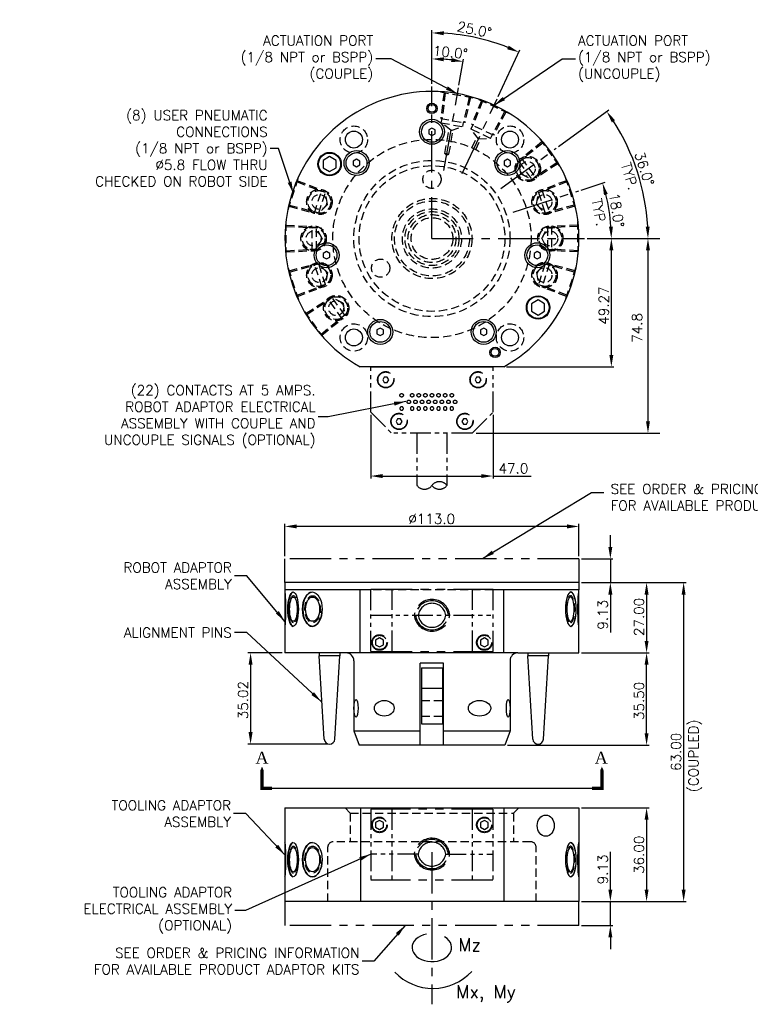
# Model space of a CAD drawing. Extents: x 1824 to 10858, y -3272 to 801.
# Tile 1 of 2: x 1824 to 2105, y 423 to 801. Entities that reach past the tile are written whole.
import ezdxf
from ezdxf.enums import TextEntityAlignment as Align

# ---------------------------------------------------------------- set-up
doc = ezdxf.new("R2010")
doc.units = 0
doc.header["$LTSCALE"] = 12.7
doc.header["$MEASUREMENT"] = 0
doc.header["$PDMODE"] = 2
doc.header["$PDSIZE"] = 1
for name, pattern in [('CENTER', [2, 1.25, -0.25, 0.25, -0.25]), ('HIDDEN', [0.375, 0.25, -0.125]), ('PHANTOM', [2.5, 1.25, -0.25, 0.25, -0.25, 0.25, -0.25])]:
    doc.linetypes.add(name, pattern=pattern)
doc.layers.get('0').update_dxf_attribs({"color": 4, "linetype": 'CONTINUOUS'})
doc.layers.get('DEFPOINTS').update_dxf_attribs({"linetype": 'CONTINUOUS'})
for name, color, linetype in [('CENTER', 6, 'CENTER'), ('DIM', 7, 'CONTINUOUS'), ('FASTEN-A', 4, 'CONTINUOUS'), ('HIDDEN', 2, 'HIDDEN'), ('OBJECT', 4, 'CONTINUOUS'), ('PHANTOM', 1, 'PHANTOM')]:
    doc.layers.add(name, color=color, linetype=linetype)
doc.styles.add('BALLOON', font='romans', dxfattribs={"height": 3.5})
doc.styles.add('ROMANS', font='ROMANS', dxfattribs={"height": 3.81})
doc.styles.add('SECTION', font='dutchb.ttf', dxfattribs={"height": 4.572})
doc.dimstyles.new('00_DECMIL', dxfattribs={"dimtxt": 3.81, "dimasz": 4.57, "dimexe": 1, "dimexo": 1, "dimgap": 1, "dimtad": 1, "dimzin": 0, "dimdsep": 46, "dimtxsty": 'ROMANS', "dimcen": 1, "dimadec": 0, "dimazin": 0, "dimtfac": 1, "dimtmove": 0, "dimatfit": 3, "dimfxl": 1, "dimtolj": 1, "dimtzin": 0, "dimarcsym": 0})
doc.dimstyles.new('0_DECMIL', dxfattribs={"dimscale": 25.4, "dimtxt": 0.18, "dimasz": 0.18, "dimexe": 0.18, "dimexo": 0.0625, "dimgap": 0.09, "dimtad": 1, "dimdec": 1, "dimzin": 0, "dimdsep": 46, "dimtxsty": 'ROMANS', "dimcen": 0.09, "dimadec": 0, "dimazin": 0, "dimtfac": 1, "dimtdec": 1, "dimtmove": 0, "dimatfit": 3, "dimfxl": 1, "dimtolj": 1, "dimtzin": 0, "dimarcsym": 0})
doc.dimstyles.new('DEGREE', dxfattribs={"dimtxt": 3.81, "dimasz": 4.57, "dimexe": 1, "dimexo": 1, "dimgap": 1, "dimtad": 1, "dimdec": 1, "dimzin": 0, "dimdsep": 46, "dimtxsty": 'ROMANS', "dimcen": 1, "dimadec": 0, "dimazin": 0, "dimtfac": 1, "dimtdec": 1, "dimtmove": 0, "dimatfit": 3, "dimfxl": 1, "dimtolj": 1, "dimtzin": 0, "dimarcsym": 0})
doc.dimstyles.new('LEADER', dxfattribs={"dimtxt": 3.81, "dimasz": 4.57, "dimexe": 1, "dimexo": 1, "dimgap": 1, "dimtad": 0, "dimtoh": 1, "dimzin": 0, "dimdsep": 46, "dimtxsty": 'ROMANS', "dimcen": 1, "dimadec": 0, "dimazin": 0, "dimtfac": 1, "dimtmove": 0, "dimatfit": 3, "dimfxl": 1, "dimtolj": 1, "dimtzin": 0, "dimarcsym": 0})

# ---------------------------------------------------------------- blocks, each defined once
blk = doc.blocks.new('*U8')
at = {"color": 0, "linetype": 'ByBlock'}
for p, q in [((0, 2.89), (-2.5, 1.44)), ((-2.5, 1.44), (-2.5, -1.44)), ((2.5, 1.44), (0, 2.89)), ((2.5, -1.44), (2.5, 1.44)), ((-2.5, -1.44), (0, -2.89)), ((0, -2.89), (2.5, -1.44))]:
    blk.add_line(p, q, dxfattribs=at)
blk.add_circle((0, 0), 4.25, dxfattribs=at)
blk.add_circle((0, 0), 4.25, dxfattribs=at)
blk = doc.blocks.new('*D9')
at = {"color": 0, "linetype": 'ByBlock'}
for p, q in [((1899.74, 784.28), (1899.74, 794.87)), ((1910.13, 783.78), (1911.9, 793.8))]:
    blk.add_line(p, q, dxfattribs=at)
blk.add_arc((1899.74, 724.87), 69, 83.7955, 86.2045, dxfattribs=at)
for points in [[(1904.28, 792.95), (1904.33, 794.48), (1899.74, 793.87)], [(1907.3, 794.22), (1907.09, 792.71), (1911.72, 792.82)]]:
    blk.add_solid(points, dxfattribs=at)
at = {"layer": 'DEFPOINTS', "color": 0, "linetype": 'ByBlock'}
for p in [(1903.75, 793.75), (1899.74, 783.28), (1909.95, 782.8), (1904.36, 751.05), (1899.74, 724.87)]:
    blk.add_point(p, dxfattribs=at)
at = {"color": 0, "linetype": 'ByBlock', "insert": (1906.81, 796.42), "char_height": 3.81, "attachment_point": 5, "rotation": 354.358, "style": 'ROMANS'}
blk.add_mtext('\\A1;10.0°', dxfattribs=at)
blk = doc.blocks.new('*D10')
at = {"color": 0, "linetype": 'ByBlock'}
for p, q in [((1982.36, 776.37), (1982.36, 796.94)), ((2007.8, 771.5), (2016.17, 789.45))]:
    blk.add_line(p, q, dxfattribs=at)
blk.add_arc((1982.36, 716.95), 78.99, 68.3153, 86.6847, dxfattribs=at)
for points in [[(1986.91, 795.05), (1986.95, 796.57), (1982.36, 795.94)], [(2011.85, 791.05), (2011.25, 789.65), (2015.75, 788.54)]]:
    blk.add_solid(points, dxfattribs=at)
at = {"layer": 'DEFPOINTS', "color": 0, "linetype": 'ByBlock'}
for p in [(2005.02, 792.63), (1982.36, 775.37), (2007.38, 770.59), (1994.01, 741.92), (1982.36, 716.95)]:
    blk.add_point(p, dxfattribs=at)
at = {"color": 0, "linetype": 'ByBlock', "insert": (1998.7, 797.2), "char_height": 3.81, "attachment_point": 5, "rotation": 348.492, "style": 'ROMANS'}
blk.add_mtext('\\A1;25.0°', dxfattribs=at)
blk = doc.blocks.new('*D11')
at = {"color": 0, "linetype": 'ByBlock'}
for p, q in [((1957.1, 743.5), (1966.26, 746.48)), ((1959.35, 724.87), (1969.68, 724.87))]:
    blk.add_line(p, q, dxfattribs=at)
blk.add_arc((1899.74, 724.87), 68.94, 3.7989, 14.2011, dxfattribs=at)
for points in [[(1965.84, 741.57), (1967.3, 741.99), (1965.3, 746.17)], [(1969.29, 729.46), (1967.77, 729.41), (1968.68, 724.87)]]:
    blk.add_solid(points, dxfattribs=at)
at = {"layer": 'DEFPOINTS', "color": 0, "linetype": 'ByBlock'}
for p in [(1956.15, 743.19), (1967.17, 739.2), (1930.91, 735), (1899.74, 724.87), (1958.35, 724.87)]:
    blk.add_point(p, dxfattribs=at)
at = {"color": 0, "linetype": 'ByBlock', "insert": (1970.75, 735.75), "char_height": 3.81, "attachment_point": 5, "rotation": 278.7125, "style": 'ROMANS'}
blk.add_mtext('\\A1;18.0°', dxfattribs=at)
blk = doc.blocks.new('*D12')
at = {"color": 0, "linetype": 'ByBlock'}
for p, q in [((1948.33, 760.17), (1967.72, 774.26)), ((1959.35, 724.87), (1983.77, 724.87))]:
    blk.add_line(p, q, dxfattribs=at)
blk.add_arc((1899.74, 724.87), 83.03, 3.1541, 32.8459, dxfattribs=at)
for points in [[(1968.87, 769.47), (1970.12, 770.33), (1966.91, 773.67)], [(1983.4, 729.46), (1981.88, 729.41), (1982.77, 724.87)]]:
    blk.add_solid(points, dxfattribs=at)
at = {"layer": 'DEFPOINTS', "color": 0, "linetype": 'ByBlock'}
for p in [(1947.52, 759.58), (1926.19, 744.08), (1980.95, 742.13), (1899.74, 724.87), (1958.35, 724.87)]:
    blk.add_point(p, dxfattribs=at)
at = {"color": 0, "linetype": 'ByBlock', "insert": (1981.39, 751.66), "char_height": 3.81, "attachment_point": 5, "rotation": 288.17, "style": 'ROMANS'}
blk.add_mtext('\\A1;36.0°', dxfattribs=at)
blk = doc.blocks.new('*D13')
at = {"color": 0, "linetype": 'ByBlock'}
for p, q in [((2041.97, 724.87), (2052.31, 724.87)), ((2051.31, 680.16), (2051.31, 720.3)), ((2011.01, 675.59), (2052.31, 675.59))]:
    blk.add_line(p, q, dxfattribs=at)
for points in [[(2050.54, 720.3), (2052.07, 720.3), (2051.31, 724.87)], [(2050.54, 680.16), (2052.07, 680.16), (2051.31, 675.59)]]:
    blk.add_solid(points, dxfattribs=at)
at = {"layer": 'DEFPOINTS', "color": 0, "linetype": 'ByBlock'}
for p in [(2040.97, 724.87), (2051.31, 724.87), (2010.01, 675.59)]:
    blk.add_point(p, dxfattribs=at)
at = {"color": 0, "linetype": 'ByBlock', "insert": (2048.4, 699.11), "char_height": 3.81, "attachment_point": 5, "rotation": 90, "style": 'ROMANS'}
blk.add_mtext('\\A1;49.27', dxfattribs=at)
blk = doc.blocks.new('*D15')
at = {"color": 0, "linetype": 'ByBlock'}
for p, q in [((2042.56, 716.95), (2069.96, 716.95)), ((2065.39, 712.38), (2065.39, 646.74)), ((1999.4, 642.17), (2069.96, 642.17))]:
    blk.add_line(p, q, dxfattribs=at)
for points in [[(2064.63, 712.38), (2066.15, 712.38), (2065.39, 716.95)], [(2064.63, 646.74), (2066.15, 646.74), (2065.39, 642.17)]]:
    blk.add_solid(points, dxfattribs=at)
at = {"layer": 'DEFPOINTS', "color": 0, "linetype": 'ByBlock'}
for p in [(2040.97, 716.95), (1997.82, 642.17), (2065.39, 642.17)]:
    blk.add_point(p, dxfattribs=at)
at = {"color": 0, "linetype": 'ByBlock', "insert": (2061.2, 682.61), "char_height": 3.81, "attachment_point": 5, "rotation": 90, "style": 'ROMANS'}
blk.add_mtext('\\A1;74.8', dxfattribs=at)
blk = doc.blocks.new('*D16')
at = {"color": 0, "linetype": 'ByBlock'}
for p, q in [((1958.86, 649.22), (1958.86, 624.7)), ((2005.86, 649.22), (2005.86, 624.7)), ((1963.43, 625.7), (2001.29, 625.7)), ((2005.86, 625.7), (2020.48, 625.7))]:
    blk.add_line(p, q, dxfattribs=at)
for points in [[(1963.43, 626.46), (1963.43, 624.94), (1958.86, 625.7)], [(2001.29, 626.46), (2001.29, 624.94), (2005.86, 625.7)]]:
    blk.add_solid(points, dxfattribs=at)
at = {"layer": 'DEFPOINTS', "color": 0, "linetype": 'ByBlock'}
for p in [(1958.86, 650.22), (2005.86, 650.22), (2005.86, 625.7)]:
    blk.add_point(p, dxfattribs=at)
at = {"color": 0, "linetype": 'ByBlock', "insert": (2013.67, 628.61), "char_height": 3.81, "attachment_point": 5, "style": 'ROMANS'}
blk.add_mtext('\\A1;47.0', dxfattribs=at)
blk = doc.blocks.new('*U17')
at = {"color": 0, "linetype": 'ByBlock'}
for p, q in [((0, 1.73), (-1.5, 0.87)), ((-1.5, 0.87), (-1.5, -0.87)), ((1.5, 0.87), (0, 1.73)), ((1.5, -0.87), (1.5, 0.87)), ((-1.5, -0.87), (0, -1.73)), ((0, -1.73), (1.5, -0.87))]:
    blk.add_line(p, q, dxfattribs=at)
blk.add_circle((0, 0), 2.75, dxfattribs=at)
blk.add_circle((0, 0), 2.75, dxfattribs=at)
blk = doc.blocks.new('*D18')
at = {"color": 0, "linetype": 'ByBlock'}
for p, q in [((2039.86, 485.01), (2065.85, 485.01)), ((2064.85, 480.44), (2064.85, 453.58)), ((2039.86, 449.01), (2065.85, 449.01))]:
    blk.add_line(p, q, dxfattribs=at)
for points in [[(2064.09, 480.44), (2065.61, 480.44), (2064.85, 485.01)], [(2064.09, 453.58), (2065.61, 453.58), (2064.85, 449.01)]]:
    blk.add_solid(points, dxfattribs=at)
at = {"layer": 'DEFPOINTS', "color": 0, "linetype": 'ByBlock'}
for p in [(2038.86, 485.01), (2038.86, 449.01), (2064.85, 449.01)]:
    blk.add_point(p, dxfattribs=at)
at = {"color": 0, "linetype": 'ByBlock', "insert": (2061.94, 467.02), "char_height": 3.81, "attachment_point": 5, "rotation": 90, "style": 'ROMANS'}
blk.add_mtext('\\A1;36.00', dxfattribs=at)
blk = doc.blocks.new('*D20')
at = {"color": 0, "linetype": 'ByBlock'}
for p, q in [((2039.86, 550.32), (2065.85, 550.32)), ((2064.85, 519.39), (2064.85, 545.75)), ((2011.36, 514.82), (2065.85, 514.82))]:
    blk.add_line(p, q, dxfattribs=at)
for points in [[(2064.09, 545.75), (2065.61, 545.75), (2064.85, 550.32)], [(2064.09, 519.39), (2065.61, 519.39), (2064.85, 514.82)]]:
    blk.add_solid(points, dxfattribs=at)
at = {"layer": 'DEFPOINTS', "color": 0, "linetype": 'ByBlock'}
for p in [(2038.86, 550.32), (2064.85, 550.32), (2010.36, 514.82)]:
    blk.add_point(p, dxfattribs=at)
at = {"color": 0, "linetype": 'ByBlock', "insert": (2061.94, 531.86), "char_height": 3.81, "attachment_point": 5, "rotation": 90, "style": 'ROMANS'}
blk.add_mtext('\\A1;35.50', dxfattribs=at)
blk = doc.blocks.new('*D21')
at = {"color": 0, "linetype": 'ByBlock'}
for p, q in [((1924.86, 547.1), (1911.66, 547.1)), ((1912.66, 542.53), (1912.66, 516.65)), ((1942.01, 512.08), (1911.66, 512.08))]:
    blk.add_line(p, q, dxfattribs=at)
for points in [[(1911.9, 542.53), (1913.43, 542.53), (1912.66, 547.1)], [(1911.9, 516.65), (1913.43, 516.65), (1912.66, 512.08)]]:
    blk.add_solid(points, dxfattribs=at)
at = {"layer": 'DEFPOINTS', "color": 0, "linetype": 'ByBlock'}
for p in [(1925.86, 547.1), (1912.66, 512.08), (1943.01, 512.08)]:
    blk.add_point(p, dxfattribs=at)
at = {"color": 0, "linetype": 'ByBlock', "insert": (1909.76, 528.95), "char_height": 3.81, "attachment_point": 5, "rotation": 90, "style": 'ROMANS'}
blk.add_mtext('\\A1;35.02', dxfattribs=at)
blk = doc.blocks.new('*D22')
at = {"color": 0, "linetype": 'ByBlock'}
for p, q in [((2050.93, 587.8), (2050.93, 592.37)), ((2039.86, 583.23), (2051.93, 583.23)), ((2050.93, 583.23), (2050.93, 574.1)), ((2039.86, 574.1), (2051.93, 574.1)), ((2050.93, 569.53), (2050.93, 554.92))]:
    blk.add_line(p, q, dxfattribs=at)
for points in [[(2050.17, 587.8), (2051.69, 587.8), (2050.93, 583.23)], [(2050.17, 569.53), (2051.69, 569.53), (2050.93, 574.1)]]:
    blk.add_solid(points, dxfattribs=at)
at = {"layer": 'DEFPOINTS', "color": 0, "linetype": 'ByBlock'}
for p in [(2038.86, 583.23), (2038.86, 574.1), (2050.93, 574.1)]:
    blk.add_point(p, dxfattribs=at)
at = {"color": 0, "linetype": 'ByBlock', "insert": (2048.02, 561.73), "char_height": 3.81, "attachment_point": 5, "rotation": 90, "style": 'ROMANS'}
blk.add_mtext('\\A1;9.13', dxfattribs=at)
blk = doc.blocks.new('*D23')
at = {"color": 0, "linetype": 'ByBlock'}
for p, q in [((2050.93, 453.58), (2050.93, 468.19)), ((2039.86, 449.01), (2051.93, 449.01)), ((2050.93, 439.88), (2050.93, 449.01)), ((2039.86, 439.88), (2051.93, 439.88)), ((2050.93, 435.31), (2050.93, 430.74))]:
    blk.add_line(p, q, dxfattribs=at)
for points in [[(2050.17, 453.58), (2051.69, 453.58), (2050.93, 449.01)], [(2050.17, 435.31), (2051.69, 435.31), (2050.93, 439.88)]]:
    blk.add_solid(points, dxfattribs=at)
at = {"layer": 'DEFPOINTS', "color": 0, "linetype": 'ByBlock'}
for p in [(2038.86, 449.01), (2050.93, 449.01), (2038.86, 439.88)]:
    blk.add_point(p, dxfattribs=at)
at = {"color": 0, "linetype": 'ByBlock', "insert": (2048.02, 461.38), "char_height": 3.81, "attachment_point": 5, "rotation": 90, "style": 'ROMANS'}
blk.add_mtext('\\A1;9.13', dxfattribs=at)
blk = doc.blocks.new('*D24')
at = {"color": 0, "linetype": 'ByBlock'}
for p, q in [((2039.86, 574.1), (2065.85, 574.1)), ((2064.85, 569.53), (2064.85, 551.67)), ((2039.86, 547.1), (2065.85, 547.1))]:
    blk.add_line(p, q, dxfattribs=at)
for points in [[(2064.09, 569.53), (2065.61, 569.53), (2064.85, 574.1)], [(2064.09, 551.67), (2065.61, 551.67), (2064.85, 547.1)]]:
    blk.add_solid(points, dxfattribs=at)
at = {"layer": 'DEFPOINTS', "color": 0, "linetype": 'ByBlock'}
for p in [(2038.86, 574.1), (2038.86, 547.1), (2064.85, 547.1)]:
    blk.add_point(p, dxfattribs=at)
at = {"color": 0, "linetype": 'ByBlock', "insert": (2061.94, 560.91), "char_height": 3.81, "attachment_point": 5, "rotation": 90, "style": 'ROMANS'}
blk.add_mtext('\\A1;27.00', dxfattribs=at)
blk = doc.blocks.new('*D25')
at = {"color": 0, "linetype": 'ByBlock'}
for p, q in [((2039.86, 571.57), (2080.09, 571.57)), ((2079.09, 567), (2079.09, 453.58)), ((2039.86, 449.01), (2080.09, 449.01))]:
    blk.add_line(p, q, dxfattribs=at)
for points in [[(2078.33, 567), (2079.85, 567), (2079.09, 571.57)], [(2078.33, 453.58), (2079.85, 453.58), (2079.09, 449.01)]]:
    blk.add_solid(points, dxfattribs=at)
at = {"layer": 'DEFPOINTS', "color": 0, "linetype": 'ByBlock'}
for p in [(2038.86, 571.57), (2038.86, 449.01), (2079.09, 449.01)]:
    blk.add_point(p, dxfattribs=at)
at = {"color": 0, "linetype": 'ByBlock', "insert": (2076.18, 506.54), "char_height": 3.81, "attachment_point": 5, "rotation": 90, "style": 'ROMANS'}
blk.add_mtext('\\A1;{63.00}', dxfattribs=at)
blk = doc.blocks.new('*D26')
at = {"color": 0, "linetype": 'ByBlock'}
for p, q in [((1925.86, 587.45), (1925.86, 599.91)), ((2034.29, 598.91), (1930.43, 598.91)), ((2038.86, 587.45), (2038.86, 599.91))]:
    blk.add_line(p, q, dxfattribs=at)
for points in [[(1930.43, 599.68), (1930.43, 598.15), (1925.86, 598.91)], [(2034.29, 599.68), (2034.29, 598.15), (2038.86, 598.91)]]:
    blk.add_solid(points, dxfattribs=at)
at = {"layer": 'DEFPOINTS', "color": 0, "linetype": 'ByBlock'}
for p in [(1925.86, 598.91), (1925.86, 586.45), (2038.86, 586.45)]:
    blk.add_point(p, dxfattribs=at)
at = {"color": 0, "linetype": 'ByBlock', "insert": (1982.27, 601.82), "char_height": 3.81, "attachment_point": 5, "style": 'ROMANS'}
blk.add_mtext('\\A1;∅113.0', dxfattribs=at)
blk = doc.blocks.new('*U27')
at = {"color": 0, "linetype": 'ByBlock'}
for p, q in [((0, 1.44), (-1.25, 0.72)), ((-1.25, 0.72), (-1.25, -0.72)), ((1.25, 0.72), (0, 1.44)), ((1.25, -0.72), (1.25, 0.72)), ((-1.25, -0.72), (0, -1.44)), ((0, -1.44), (1.25, -0.72))]:
    blk.add_line(p, q, dxfattribs=at)
blk.add_circle((0, 0), 4, dxfattribs=at)
blk = doc.blocks.new('*U14')
at = {"color": 0, "linetype": 'ByBlock'}
for p, q in [((0, 1.15), (-1, 0.58)), ((-1, 0.58), (-1, -0.58)), ((1, 0.58), (0, 1.15)), ((1, -0.58), (1, 0.58)), ((-1, -0.58), (0, -1.15)), ((0, -1.15), (1, -0.58))]:
    blk.add_line(p, q, dxfattribs=at)
blk.add_circle((0, 0), 3, dxfattribs=at)

msp = doc.modelspace()

# ---------------------------------------------------------------- linework, layer by layer
at = {"layer": 'CENTER'}
for p, q in [((1982.365, 716.954), (1982.365, 775.371)), ((1986.981, 743.133), (1992.579, 774.884)), ((1994.009, 741.925), (2007.376, 770.59)), ((2008.815, 736.171), (2030.147, 751.669)), ((2013.539, 727.083), (2038.772, 735.282)), ((1982.365, 716.954), (2040.972, 716.954)), ((1982.332, 481.226), (1982.332, 422.76))]:
    msp.add_line(p, q, dxfattribs=at)
at = {"layer": 'DIM'}
msp.add_line((1920.865, 505.786), (2043.865, 505.786), dxfattribs=at)
at = {"layer": 'DIM', "linetype": 'Continuous'}
for points in [[(1917.055, 514.041, 0, 4.1, 0), (1917.055, 509.596, 1.3, 1.3, 0), (1917.055, 505.151, 1.3, 1.3, 0)], [(2047.675, 514.041, 0, 4.1, 0), (2047.675, 509.596, 1.3, 1.3, 0), (2047.675, 505.151, 1.3, 1.3, 0)]]:
    msp.add_lwpolyline(points, format="xyseb", dxfattribs=at)
at = {"layer": 'DIM', "linetype": 'Continuous', "const_width": 1.3}
for points in [[(1920.865, 505.786), (1916.42, 505.786)], [(2043.865, 505.786), (2048.31, 505.786)]]:
    msp.add_lwpolyline(points, dxfattribs=at)
at = {"layer": 'DIM'}
for points in [[(1984.246, 449.951, 0, 1.252, 0), (1987.576, 448.398, 0, 0, 0), (1986.321, 448.984, 0, 0, 0)], [(1964.934, 438.74, 0, 1.67, 0), (1968.105, 435.004, 0, 0, 0), (1966.909, 436.413, 0, 0, 0)], [(2000.083, 438.475, 0, 1.67, 0), (1996.913, 434.739, 0, 0, 0), (1998.108, 436.148, 0, 0, 0)]]:
    msp.add_lwpolyline(points, format="xyseb", dxfattribs=at)
msp.add_arc((1982.734, 449.336), 20.447, 224.10002, 316.8617, dxfattribs=at)
msp.add_ellipse((1982.332, 444.548), major_axis=(7.611, 0), ratio=0.705819, start_param=1.842186, end_param=7.1530299, dxfattribs=at)
at = {"layer": 'HIDDEN'}
for p, q in [((1985.601, 773.247), (1985.621, 773.36)), ((1985.601, 773.247), (1998.577, 770.959)), ((1986.998, 773), (1985.751, 763.041)), ((1987.491, 772.914), (1986.244, 762.954)), ((1996.686, 771.292), (1994.452, 761.507)), ((1997.179, 771.205), (1994.945, 761.419)), ((2001.346, 769.892), (1997.564, 760.594)), ((2001.8, 769.68), (1998.018, 760.382)), ((1998.577, 770.959), (1998.597, 771.072)), ((2000.06, 770.491), (2000.109, 770.595)), ((2012.002, 764.923), (2000.06, 770.491)), ((2010.262, 765.734), (2005.571, 756.86)), ((2010.716, 765.522), (2006.025, 756.648)), ((2012.002, 764.923), (2012.05, 765.027)), ((1985.751, 763.041), (1994.945, 761.419)), ((1985.968, 761.39), (1986.244, 762.954)), ((1985.968, 761.39), (1994.176, 759.943)), ((1989.693, 758.515), (1985.968, 761.39)), ((1994.176, 759.943), (1994.452, 761.507)), ((1997.347, 758.944), (1998.018, 760.382)), ((2006.025, 756.648), (1997.564, 760.594)), ((1988.195, 754.592), (1988.983, 759.063)), ((1989.693, 758.515), (1994.176, 759.943)), ((1989.759, 754.316), (1990.547, 758.787)), ((2004.9, 755.421), (1997.347, 758.944)), ((2000.2, 755.202), (1997.347, 758.943)), ((2004.9, 755.421), (2005.571, 756.86)), ((1987.313, 749.59), (1988.195, 754.592)), ((1988.877, 749.314), (1989.759, 754.316)), ((1997.738, 751.801), (1999.657, 755.915)), ((1999.177, 751.129), (2001.096, 755.244)), ((2000.2, 755.202), (2004.9, 755.421)), ((2024.631, 754.052), (2016.815, 747.753)), ((2024.925, 753.647), (2017.11, 747.348)), ((2023.797, 755.199), (2031.542, 744.54)), ((1988.877, 749.314), (1987.313, 749.59)), ((1988.015, 749.001), (1987.313, 749.59)), ((1988.015, 749.001), (1988.877, 749.314)), ((2015.825, 746.415), (2017.514, 747.642)), ((2015.825, 746.415), (2020.724, 739.673)), ((2016.507, 741.76), (2015.825, 746.415)), ((2016.815, 747.753), (2022.303, 740.201)), ((2030.414, 746.093), (2022.008, 740.606)), ((2030.708, 745.688), (2022.303, 740.201)), ((2016.507, 741.76), (2020.724, 739.673)), ((1927.07, 727.993), (1931.141, 740.524)), ((1930.548, 738.699), (1939.928, 735.124)), ((1930.703, 739.175), (1940.082, 735.6)), ((2020.724, 739.673), (2022.413, 740.9)), ((2034.026, 739.175), (2024.647, 735.6)), ((2034.181, 738.699), (2024.802, 735.124)), ((2033.588, 740.524), (2037.66, 727.993)), ((1937.197, 726.721), (1940.082, 735.6)), ((1938.862, 726.707), (1941.437, 734.633)), ((1941.437, 734.633), (1939.452, 735.278)), ((1942.227, 729.995), (1941.437, 734.633)), ((2022.502, 729.995), (2023.292, 734.633)), ((2023.292, 734.633), (2025.277, 735.278)), ((2023.292, 734.633), (2025.867, 726.707)), ((2024.647, 735.6), (2027.532, 726.721)), ((1927.508, 729.342), (1937.197, 726.721)), ((1927.663, 729.819), (1937.352, 727.197)), ((1938.862, 726.707), (1936.877, 727.352)), ((1942.227, 729.995), (1938.862, 726.707)), ((2022.502, 729.995), (2025.867, 726.707)), ((2025.867, 726.707), (2027.852, 727.352)), ((2037.066, 729.819), (2027.377, 727.197)), ((2037.221, 729.343), (2027.532, 726.721)), ((1926.365, 710.366), (1926.364, 723.542)), ((2038.364, 723.542), (2038.365, 710.366)), ((1926.364, 722.123), (1936.39, 721.622)), ((1926.364, 721.622), (1936.39, 721.121)), ((1937.977, 721.121), (1935.89, 721.121)), ((1936.39, 712.286), (1936.39, 721.622)), ((1937.977, 712.787), (1937.977, 721.121)), ((1940.162, 716.954), (1937.977, 721.121)), ((2024.567, 716.954), (2026.752, 721.121)), ((2026.752, 721.121), (2028.839, 721.121)), ((2026.752, 721.121), (2026.752, 712.786)), ((2038.364, 722.123), (2028.339, 721.622)), ((2038.364, 721.622), (2028.339, 721.121)), ((2028.339, 721.622), (2028.339, 712.286)), ((1940.162, 716.954), (1937.977, 712.787)), ((2024.567, 716.954), (2026.752, 712.786)), ((1926.365, 712.285), (1936.39, 712.787)), ((1926.365, 711.785), (1936.39, 712.286)), ((1937.056, 712.787), (1935.39, 712.787)), ((1937.977, 712.787), (1935.89, 712.787)), ((2026.752, 712.786), (2028.839, 712.786)), ((2038.365, 712.285), (2028.339, 712.787)), ((2038.365, 711.785), (2028.339, 712.286)), ((1931.141, 693.383), (1927.069, 705.914)), ((1927.508, 704.565), (1937.198, 707.186)), ((1927.663, 704.089), (1937.352, 706.71)), ((1938.862, 707.2), (1936.877, 706.555)), ((1940.082, 698.307), (1937.198, 707.186)), ((1941.437, 699.274), (1938.862, 707.2)), ((1942.227, 703.912), (1938.862, 707.2)), ((1942.227, 703.912), (1941.437, 699.274)), ((2022.502, 703.912), (2025.867, 707.2)), ((2022.502, 703.912), (2023.292, 699.274)), ((2025.867, 707.2), (2023.292, 699.274)), ((2027.532, 707.186), (2024.647, 698.307)), ((2025.867, 707.2), (2027.853, 706.555)), ((2037.066, 704.089), (2027.377, 706.71)), ((2037.221, 704.565), (2027.532, 707.186)), ((2037.659, 705.914), (2033.588, 693.383)), ((1930.548, 695.209), (1939.928, 698.783)), ((1930.703, 694.733), (1940.082, 698.307)), ((1941.437, 699.274), (1939.452, 698.629)), ((2023.292, 699.274), (2025.277, 698.629)), ((2034.026, 694.733), (2024.647, 698.307)), ((2034.181, 695.209), (2024.801, 698.783)), ((1934.021, 688.22), (1942.426, 693.707)), ((1934.315, 687.815), (1942.721, 693.302)), ((1944.005, 694.235), (1942.316, 693.008)), ((1947.914, 686.154), (1942.426, 693.707)), ((1948.222, 692.148), (1944.005, 694.235)), ((1948.904, 687.492), (1944.005, 694.235)), ((1940.932, 678.708), (1933.187, 689.367)), ((1948.222, 692.148), (1948.904, 687.492)), ((1939.804, 680.261), (1947.619, 686.559)), ((1940.098, 679.856), (1947.914, 686.154)), ((1948.904, 687.492), (1947.215, 686.265)), ((2005.844, 581.963), (1958.894, 581.963)), ((1978.365, 539.513), (1986.365, 539.513)), ((1978.365, 533.513), (1986.365, 533.513)), ((1948.965, 498.196), (1950.965, 496.196)), ((1950.965, 496.196), (1950.965, 485.196)), ((1950.965, 496.196), (2013.765, 496.196)), ((2015.765, 498.196), (2013.765, 496.196)), ((2013.765, 496.196), (2013.765, 485.196)), ((2020.365, 485.196), (1944.365, 485.196)), ((1942.365, 462.196), (1942.365, 483.196)), ((2022.365, 462.196), (2022.365, 483.196))]:
    msp.add_line(p, q, dxfattribs=at)
for centre, radius in [((1952.365, 754.954), 5.25), ((2012.365, 754.954), 5.25), ((1982.365, 716.954), 38.087), ((1982.365, 716.954), 30), ((2019.175, 743.698), 4.888), ((2019.175, 743.698), 4.832), ((2019.175, 743.698), 4.38), ((2019.175, 743.698), 2.86), ((1982.365, 716.954), 27.998), ((1982.365, 739.704), 3.5), ((1939.091, 731.014), 4.888), ((1939.091, 731.014), 4.832), ((1939.091, 731.014), 4.38), ((1939.091, 731.014), 2.86), ((2025.638, 731.014), 4.888), ((2025.638, 731.014), 4.832), ((2025.638, 731.014), 4.38), ((2025.638, 731.014), 2.86), ((1982.365, 716.954), 15.395), ((1982.365, 716.954), 14.395), ((1982.365, 716.954), 11.365), ((1982.365, 716.954), 10.365), ((1982.365, 716.954), 9.207), ((1982.365, 716.954), 8.007), ((1936.865, 716.954), 4.888), ((1936.865, 716.954), 4.832), ((1936.865, 716.954), 4.38), ((1936.865, 716.954), 2.86), ((2027.865, 716.954), 4.888), ((2027.865, 716.954), 4.832), ((2027.865, 716.954), 4.38), ((2027.865, 716.954), 2.86), ((1939.091, 702.893), 4.888), ((1939.091, 702.893), 4.832), ((1962.662, 705.579), 3.5), ((2025.638, 702.893), 4.888), ((2025.638, 702.893), 4.832), ((1939.091, 702.893), 4.38), ((1939.091, 702.893), 2.86), ((2025.638, 702.893), 4.38), ((2025.638, 702.893), 2.86), ((1945.554, 690.209), 4.888), ((1945.554, 690.209), 4.832), ((1945.554, 690.209), 4.38), ((1945.554, 690.209), 2.86), ((1952.365, 678.954), 5.25), ((2012.365, 678.954), 5.25)]:
    msp.add_circle(centre, radius, dxfattribs=at)
for centre, start, end in [((1944.365, 483.196), 90, 180), ((2020.365, 483.196), 0, 90)]:
    msp.add_arc(centre, 2, start, end, dxfattribs=at)
for centre, major_axis, ratio in [((1929.105, 574.561), (0, -5.191), 0.3077357), ((1936.492, 574.561), (0, 5.169), 0.573592), ((1929.105, 478.316), (0, -5.191), 0.3077357), ((1936.492, 478.316), (0, 5.169), 0.573592)]:
    msp.add_ellipse(centre, major_axis=major_axis, ratio=ratio, dxfattribs=at)
at = {"layer": 'HIDDEN', "extrusion": (0, 0, -1)}
for centre in [(2035.624, 574.561), (2035.624, 478.316)]:
    msp.add_ellipse(centre, major_axis=(0, -5.191), ratio=0.3077357, dxfattribs=at)
at = {"layer": 'OBJECT', "color": 7}
for p, q in [((2023.797, 755.199), (2023.89, 755.267)), ((2031.542, 744.54), (2031.634, 744.607)), ((1931.141, 740.524), (1931.032, 740.56)), ((2033.588, 740.524), (2033.697, 740.56)), ((1927.07, 727.993), (1926.961, 728.028)), ((2037.66, 727.993), (2037.768, 728.029)), ((1926.364, 723.542), (1926.25, 723.542)), ((2038.364, 723.542), (2038.479, 723.542)), ((1926.365, 710.366), (1926.25, 710.366)), ((2038.365, 710.366), (2038.479, 710.366)), ((1927.069, 705.914), (1926.961, 705.879)), ((2037.659, 705.914), (2037.768, 705.879)), ((1931.141, 693.383), (1931.032, 693.348)), ((2033.588, 693.383), (2033.697, 693.348)), ((1933.187, 689.367), (1933.095, 689.3)), ((1940.932, 678.708), (1940.839, 678.641))]:
    msp.add_line(p, q, dxfattribs=at)
at = {"layer": 'OBJECT'}
for p, q in [((2010.013, 667.681), (1954.716, 667.681)), ((1958.887, 667.681), (2005.842, 667.681)), ((1958.912, 667.681), (2005.817, 667.681)), ((2038.865, 584.763), (1925.865, 584.763)), ((1925.865, 584.763), (1925.865, 581.963)), ((2038.865, 584.763), (2038.865, 581.963)), ((1925.865, 581.963), (1925.865, 557.763)), ((1958.894, 581.963), (1925.865, 581.963)), ((1954.716, 557.763), (1954.716, 581.963)), ((2038.865, 581.963), (2005.844, 581.963)), ((2010.013, 557.763), (2010.013, 581.963)), ((2038.865, 557.763), (2038.865, 581.963)), ((1939.28, 570.993), (1939.03, 570.743)), ((1939.03, 570.743), (1939.03, 569.8)), ((1949.365, 557.763), (1925.865, 557.763)), ((1939.03, 557.763), (1939.03, 556.693)), ((1940.967, 524.656), (1939.03, 556.693)), ((1946.995, 556.693), (1939.03, 556.693)), ((1945.058, 524.656), (1946.995, 556.693)), ((1946.995, 557.763), (1946.995, 556.693)), ((2015.365, 557.763), (1949.365, 557.763)), ((2015.365, 557.763), (2038.865, 557.763)), ((2019.177, 557.763), (2019.177, 556.693)), ((2021.114, 524.656), (2019.177, 556.693)), ((2027.142, 556.693), (2019.177, 556.693)), ((2025.205, 524.656), (2027.142, 556.693)), ((2027.142, 557.763), (2027.142, 556.693)), ((1952.365, 554.763), (1952.365, 527.763)), ((1986.865, 553.763), (1977.865, 553.763)), ((1977.865, 522.263), (1977.865, 553.763)), ((1986.865, 522.263), (1986.865, 553.763)), ((2012.365, 554.763), (2012.365, 527.763)), ((1978.365, 551.975), (1986.365, 551.975)), ((1978.365, 551.975), (1978.365, 530.513)), ((1986.365, 551.975), (1986.365, 530.513)), ((1978.365, 544.259), (1986.365, 544.259)), ((1978.365, 530.513), (1986.365, 530.513)), ((1952.365, 527.763), (1954.366, 522.263)), ((1952.365, 527.763), (1977.865, 527.763)), ((1986.865, 527.763), (2012.365, 527.763)), ((2012.365, 527.763), (2010.363, 522.263)), ((2010.363, 522.263), (1954.366, 522.263)), ((1925.865, 498.196), (2038.865, 498.196)), ((1925.865, 498.196), (1925.865, 462.196)), ((1954.847, 498.196), (1954.847, 462.196)), ((2010.013, 498.196), (2010.013, 462.196)), ((2038.865, 498.196), (2038.865, 462.196)), ((2038.865, 462.196), (1925.865, 462.196))]:
    msp.add_line(p, q, dxfattribs=at)
for centre, radius in [((1982.365, 766.954), 1.998), ((1982.365, 766.954), 1.5), ((1982.365, 757.954), 4.8), ((1952.365, 754.954), 3.25), ((2012.365, 754.954), 3.25), ((1943.012, 745.545), 4.5), ((1953.373, 745.945), 4.8), ((2011.356, 745.945), 4.8), ((1941.869, 710.54), 4.8), ((2022.86, 710.54), 4.8), ((2023.159, 690.461), 4.5), ((1962.487, 681.094), 4.8), ((2002.242, 681.094), 4.8), ((1952.365, 678.954), 3.25), ((2012.365, 678.954), 3.25), ((2006.605, 673.223), 1.998), ((2006.605, 673.223), 1.5)]:
    msp.add_circle(centre, radius, dxfattribs=at)
for centre, radius, start, end in [((1982.365, 716.954), 56.5, 299.29779, 240.70221), ((1949.365, 554.763), 3, 0, 90), ((2015.365, 554.763), 3, 90, 180), ((1943.012, 524.793), 2.05, 183.81693, 356.18307), ((2023.159, 524.793), 2.05, 183.81693, 356.18307)]:
    msp.add_arc(centre, radius, start, end, dxfattribs=at)
for centre, major_axis, ratio, start_param, end_param in [((1925.868, 574.561), (0, 6.59), 0.0579233, 3.1319224, 6.2928556), ((1929.105, 574.561), (0, -6.615), 0.3077899, -3.0665038, -0.0750888), ((1936.445, 574.561), (0, 6.6), 0.5654324, 0.0348455, 4.712389), ((1964.035, 536.513), (-3.805, 0), 0.7883488, -1.5707963, 4.712389), ((1925.868, 478.316), (0, 6.59), 0.0579233, 3.1319224, 6.2928556), ((1929.105, 478.316), (0, -6.615), 0.3077899, -3.0665038, -0.0750888), ((1936.445, 478.316), (0, 6.6), 0.5654324, 0.0348455, 4.712389)]:
    msp.add_ellipse(centre, major_axis=major_axis, ratio=ratio, start_param=start_param, end_param=end_param, dxfattribs=at)
for centre, major_axis, ratio in [((1928.996, 574.561), (0, -6.598), 0.3085698), ((1929.105, 574.561), (0, -4.669), 0.3090351), ((1936.398, 574.561), (0, -6.598), 0.5727455), ((1936.492, 574.561), (0, 4.669), 0.573592), ((1953.178, 536.513), (0, 3.391), 0.2334294), ((2000.655, 536.513), (4.291, 0), 0.6991544), ((2011.664, 536.513), (0, -3.391), 0.2050318), ((2026.09, 491.396), (0, 4.062), 0.8072404), ((1928.996, 478.316), (0, -6.598), 0.3085698), ((1936.398, 478.316), (0, 6.598), 0.5727455), ((1936.398, 478.316), (0, -6.598), 0.5727455), ((1929.105, 478.316), (0, -4.669), 0.3090351), ((1936.492, 478.316), (0, -4.67), 0.5734081), ((1936.492, 478.316), (0, 4.669), 0.573592)]:
    msp.add_ellipse(centre, major_axis=major_axis, ratio=ratio, dxfattribs=at)
at = {"layer": 'OBJECT', "extrusion": (0, 0, -1)}
for centre, major_axis, ratio in [((2035.733, 574.561), (0, -6.598), 0.3085698), ((2035.624, 574.561), (0, -4.669), 0.3090351), ((2035.733, 478.316), (0, -6.598), 0.3085698), ((2035.624, 478.316), (0, -4.669), 0.3090351)]:
    msp.add_ellipse(centre, major_axis=major_axis, ratio=ratio, dxfattribs=at)
for centre, major_axis, ratio, start_param, end_param in [((2035.624, 574.561), (0, -6.615), 0.3077899, -3.0665038, -0.0750888), ((2038.861, 574.561), (0, 6.59), 0.0579233, 3.1319224, 6.2928556), ((2035.624, 478.316), (0, -6.615), 0.3077899, -3.0665038, -0.0750888), ((2038.861, 478.316), (0, 6.59), 0.0579233, 3.1319224, 6.2928556)]:
    msp.add_ellipse(centre, major_axis=major_axis, ratio=ratio, start_param=start_param, end_param=end_param, dxfattribs=at)
at = {"layer": 'PHANTOM', "ltscale": 0.5}
for p, q in [((1958.865, 650.219), (1958.865, 667.681)), ((2005.865, 650.219), (2005.865, 667.681)), ((1958.865, 650.219), (1966.912, 642.171)), ((1997.817, 642.171), (2005.865, 650.219)), ((1997.817, 642.171), (1966.912, 642.171)), ((1976.615, 642.171), (1976.615, 622.085)), ((1988.115, 642.171), (1988.115, 622.085)), ((1958.89, 558.263), (1958.89, 582.21)), ((1966.912, 582.21), (1966.912, 558.263)), ((1997.817, 582.21), (1997.817, 558.263)), ((2005.844, 558.263), (2005.844, 582.21)), ((1958.894, 572.21), (2005.844, 572.21)), ((1958.857, 497.696), (1958.857, 470.476)), ((1966.912, 497.696), (1966.912, 470.476)), ((1997.817, 497.696), (1997.817, 470.476)), ((2005.807, 497.696), (2005.807, 470.476)), ((1977.025, 480.476), (1958.857, 480.476)), ((1987.639, 480.476), (2005.807, 480.476))]:
    msp.add_line(p, q, dxfattribs=at)
at = {"layer": 'PHANTOM'}
for p, q in [((2038.865, 593.891), (1925.865, 593.891)), ((1925.865, 584.763), (1925.865, 593.891)), ((2038.865, 593.891), (2038.865, 584.763)), ((1958.89, 582.21), (2005.844, 582.21)), ((1958.89, 558.263), (2005.844, 558.263)), ((2005.807, 497.696), (1958.857, 497.696)), ((2005.807, 470.476), (1958.857, 470.476)), ((1925.865, 462.196), (1925.865, 453.068)), ((2038.865, 453.068), (2038.865, 462.196)), ((2038.865, 453.068), (1925.865, 453.068))]:
    msp.add_line(p, q, dxfattribs=at)
for centre, radius in [((1964.615, 662.681), 3.142), ((2000.115, 662.681), 3.142), ((1970.714, 656.728), 0.673), ((1973.474, 654.188), 0.673), ((1974.745, 656.728), 0.673), ((1976.014, 654.188), 0.673), ((1977.284, 656.728), 0.673), ((1978.555, 654.188), 0.673), ((1979.824, 656.728), 0.673), ((1981.094, 654.188), 0.673), ((1982.364, 656.728), 0.673), ((1983.634, 654.188), 0.673), ((1984.905, 656.728), 0.673), ((1986.175, 654.188), 0.673), ((1987.445, 656.728), 0.673), ((1988.715, 654.188), 0.673), ((1989.985, 656.728), 0.673), ((1991.254, 654.188), 0.673), ((1969.715, 646.681), 3.142), ((1995.015, 646.681), 3.142), ((1962.219, 561.763), 3), ((2002.514, 561.763), 3), ((1962.207, 491.696), 3), ((2002.512, 491.696), 3)]:
    msp.add_circle(centre, radius, dxfattribs=at)
at = {"layer": 'PHANTOM', "extrusion": (0, 0, -1)}
for centre in [(-1970.714, 651.648), (-1974.745, 651.648), (-1977.285, 651.648), (-1979.825, 651.648), (-1982.365, 651.648), (-1984.905, 651.648), (-1987.445, 651.648), (-1989.985, 651.648)]:
    msp.add_circle(centre, 0.673, dxfattribs=at)
at = {"layer": 'PHANTOM'}
for centre, radius, start, end in [((1979.49, 624.241), 3.594, 216.8699, 323.1301), ((1985.24, 619.929), 3.594, 36.8699, 143.1301), ((1985.24, 624.241), 3.594, 216.8699, 323.1301), ((1982.369, 571.46), 6.86, 6.27666, 173.72334), ((1982.369, 571.46), 6.35, 6.78305, 173.21695), ((1982.369, 571.46), 5.36, 8.04353, 171.95647), ((1982.367, 572.96), 6.86, 186.27666, 353.72334), ((1982.367, 572.96), 6.35, 186.78305, 353.21695), ((1982.367, 572.96), 5.36, 188.04353, 351.95647), ((1982.355, 479.696), 6.86, 7.46959, 171.84693), ((1982.355, 479.696), 6.35, 7.46959, 172.53041), ((1982.355, 479.696), 5.36, 8.36753, 171.63247), ((1982.332, 481.226), 6.86, 186.27666, 353.72334), ((1982.332, 481.226), 6.35, 186.78305, 353.21695), ((1982.332, 481.226), 5.36, 188.04353, 351.95647)]:
    msp.add_arc(centre, radius, start, end, dxfattribs=at)

# ---------------------------------------------------------------- block references
at = {"layer": 'FASTEN-A', "color": 4, "linetype": 'Continuous'}
for name, p in [('*U27', (1982.365, 757.954)), ('*U8', (1943.012, 745.545)), ('*U27', (1953.373, 745.945)), ('*U27', (2011.356, 745.945)), ('*U27', (1941.869, 710.54)), ('*U27', (2022.86, 710.54)), ('*U8', (2023.159, 690.461)), ('*U27', (1962.487, 681.094)), ('*U27', (2002.242, 681.094))]:
    msp.add_blockref(name, p, dxfattribs=at)
at = {"layer": 'PHANTOM', "rotation": 90}
for p in [(1964.615, 662.681), (2000.115, 662.681), (1969.715, 646.681), (1995.015, 646.681)]:
    msp.add_blockref('*U14', p, dxfattribs=at)
at = {"layer": 'PHANTOM'}
for p in [(1962.219, 561.763), (2002.514, 561.763), (1962.207, 491.696), (2002.512, 491.696)]:
    msp.add_blockref('*U17', p, dxfattribs=at)

# ---------------------------------------------------------------- texts
at = {"layer": 'DIM', "style": 'ROMANS'}
for s, rotation, p in [('TYP.', 286.51655, (2054.963, 745.463)), ('TYP.', 280.79252, (2043.695, 731.848)), ('(COUPLED)', 90, (2084.782, 504.237))]:
    msp.add_text(s, height=3.81, rotation=rotation, dxfattribs=at).set_placement(p)
at = {"layer": 'DIM', "linetype": 'Continuous', "style": 'SECTION'}
for p in [(1917.055, 517.516), (2047.409, 517.516)]:
    msp.add_text('A', height=4.572, dxfattribs=at).set_placement(p, align=Align.MIDDLE_CENTER)
at = {"layer": 'DIM', "style": 'BALLOON'}
for s, p in [('Mz', (1992.421, 443.126)), ('Mx, My', (1991.602, 425.123))]:
    msp.add_text(s, height=5, dxfattribs=at).set_placement(p)
at = {"layer": 'DIM', "char_height": 3.81, "style": 'ROMANS'}
for s, insert, attachment_point in [('{ACTUATION PORT}\\P{(1/8 NPT or BSPP)}\\P{(COUPLE)}', (1959.79, 786.018), 6), ('{ACTUATION PORT}\\P{(1/8 NPT or BSPP)}\\P{(UNCOUPLE)}', (2038.502, 786.018), 4), ('(8) USER PNEUMATIC\\PCONNECTIONS\\P(1/8 NPT or BSPP)\\P%%C5.8 FLOW THRU\\PCHECKED ON ROBOT SIDE', (1919.205, 751.596), 6), ('(22) CONTACTS AT 5 AMPS.\\PROBOT ADAPTOR ELECTRICAL\\PASSEMBLY WITH COUPLE AND\\PUNCOUPLE SIGNALS (OPTIONAL)', (1937.639, 648.506), 6), ('{SEE ORDER & PRICING INFORMATION}\\P{FOR AVAILABLE PRODUCT ADAPTOR KITS}\\P', (2051.054, 617.552), 4), ('ROBOT ADAPTOR\\PASSEMBLY', (1905.437, 587.384), 6), ('ALIGNMENT PINS', (1905.437, 565.57), 6), ('TOOLING ADAPTOR\\PASSEMBLY', (1905.121, 496.017), 6), ('{TOOLING ADAPTOR}\\P{ELECTRICAL ASSEMBLY}\\P{(OPTIONAL)}', (1905.564, 458.81), 6), ('SEE ORDER & PRICING INFORMATION\\PFOR AVAILABLE PRODUCT ADAPTOR KITS', (1954.481, 439.34), 6)]:
    msp.add_mtext(s, dxfattribs=dict(at, insert=insert, attachment_point=attachment_point))

# ---------------------------------------------------------------- dimensions: what is measured, and where the dimension line sits
at = {"layer": 'DIM'}
dim = msp.add_angular_dim_2l(base=(1998.123, 794.356), line1=((1994.009, 741.925), (2007.376, 770.59)), line2=((1982.365, 716.954), (1982.365, 775.371)), dimstyle='DEGREE', override={"dimadec": 1}, dxfattribs=at)
dim.commit()
dim.dimension.update_dxf_attribs({"geometry": '*D10', "text_midpoint": (1998.123, 794.356), "dimtype": 162})
for base, line1, line2, picture, middle in [((1989.148, 785.619), ((1986.981, 743.133), (1992.579, 774.884)), ((1982.365, 716.954), (1982.365, 775.371)), '*D9', (1989.148, 785.619)), ((2061.252, 742.845), ((2008.815, 736.171), (2030.147, 751.669)), ((1982.365, 716.954), (2040.972, 716.954)), '*D12', (2061.252, 742.845)), ((2050.508, 727.396), ((1982.365, 716.954), (2040.972, 716.954)), ((2013.539, 727.083), (2038.772, 735.282)), '*D11', (2050.508, 727.396))]:
    dim = msp.add_angular_dim_2l(base=base, line1=line1, line2=line2, dimstyle='DEGREE', override={"dimadec": 1}, dxfattribs=at)
    dim.commit()
    dim.dimension.update_dxf_attribs({"geometry": picture, "text_midpoint": middle, "dimtype": 162, "insert": (82.625, -7.913)})
dim = msp.add_linear_dim(base=(2065.391, 642.171), p1=(2040.972, 716.954), p2=(1997.817, 642.171), angle=90, dimstyle='0_DECMIL', dxfattribs=at)
dim.commit()
dim.dimension.update_dxf_attribs({"geometry": '*D15', "text_midpoint": (2065.391, 682.609), "dimtype": 160})
for base, p1, p2, picture, middle, set_off in [((2051.307, 716.954), (2010.013, 667.681), (2040.972, 716.954), '*D13', (2051.307, 691.195), (0, -7.913)), ((2050.928, 584.763), (2038.865, 593.891), (2038.865, 584.763), '*D22', (2050.928, 572.387), (0, 10.662)), ((2064.85, 557.763), (2038.865, 584.763), (2038.865, 557.763), '*D24', (2064.85, 571.573), (0, 10.662)), ((1912.663, 522.743), (1925.865, 557.763), (1943.012, 522.743), '*D21', (1912.663, 539.614), (0, 10.662)), ((2064.85, 557.763), (2010.365, 522.263), (2038.865, 557.763), '*D20', (2064.85, 539.298), (0, 7.439)), ((2064.85, 462.196), (2038.865, 498.196), (2038.865, 462.196), '*D18', (2064.85, 480.21), (0, 13.191)), ((2050.928, 462.196), (2038.865, 453.068), (2038.865, 462.196), '*D23', (2050.928, 474.572), (0, 13.191))]:
    dim = msp.add_linear_dim(base=base, p1=p1, p2=p2, angle=90, dimstyle='00_DECMIL', dxfattribs=at)
    dim.commit()
    dim.dimension.update_dxf_attribs({"geometry": picture, "text_midpoint": middle, "dimtype": 160, "insert": set_off})
dim = msp.add_linear_dim(base=(2005.865, 625.7), p1=(1958.865, 650.219), p2=(2005.865, 650.219), dimstyle='00_DECMIL', override={"dimdec": 1}, dxfattribs=at)
dim.commit()
dim.dimension.update_dxf_attribs({"geometry": '*D16', "text_midpoint": (2013.67, 625.7), "dimtype": 160})
dim = msp.add_linear_dim(base=(1925.865, 606.353), p1=(2038.865, 593.891), p2=(1925.865, 593.891), dimstyle='00_DECMIL', override={"dimdec": 1, "dimpost": '%%c<>'}, dxfattribs=at)
dim.commit()
dim.dimension.update_dxf_attribs({"geometry": '*D26', "text_midpoint": (1982.27, 606.353), "dimtype": 160, "insert": (0, 7.439)})
dim = msp.add_linear_dim(base=(2079.087, 462.196), p1=(2038.865, 584.763), p2=(2038.865, 462.196), angle=90, text='{63.00}', dimstyle='00_DECMIL', dxfattribs=at)
dim.commit()
dim.dimension.update_dxf_attribs({"geometry": '*D25', "text_midpoint": (2079.087, 519.728), "dimtype": 160, "insert": (0, 13.191)})

# ---------------------------------------------------------------- leaders
at = {"layer": 'DIM', "annotation_type": 0, "has_hookline": 1}
for points, hookline_direction, text_width in [([(1992.176, 772.595), (1966.652, 786.018), (1960.79, 786.018)], 1, 47.534), ([(2006.242, 768.16), (2032.405, 786.018), (2037.502, 786.018)], 0, 47.534), ([(1929.105, 734.259), (1923.345, 751.596), (1920.205, 751.596)], 1, 73.841), ([(1972.351, 654.364), (1942.45, 648.506), (1938.639, 648.506)], 1, 90.896), ([(2001.845, 594.023), (2043.663, 619.369), (2048.42, 619.372)], 0, 50.619), ([(1925.865, 569.863), (1911.183, 587.384), (1906.437, 587.384)], 1, 45.901), ([(1939.873, 539.013), (1911.183, 565.57), (1906.437, 565.57)], 1, 45.901), ([(1925.865, 480.196), (1910.867, 496.017), (1906.121, 496.017)], 1, 50.619), ([(1958.903, 480.476), (1910.702, 458.81), (1906.564, 458.81)], 1, 81.643), ([(1972.066, 453.068), (1960.018, 439.34), (1955.481, 439.34)], 1, 115.933)]:
    msp.add_leader(points, dimstyle='LEADER', dxfattribs=dict(at, hookline_direction=hookline_direction, text_width=text_width))

doc.saveas('drawing.dxf')
